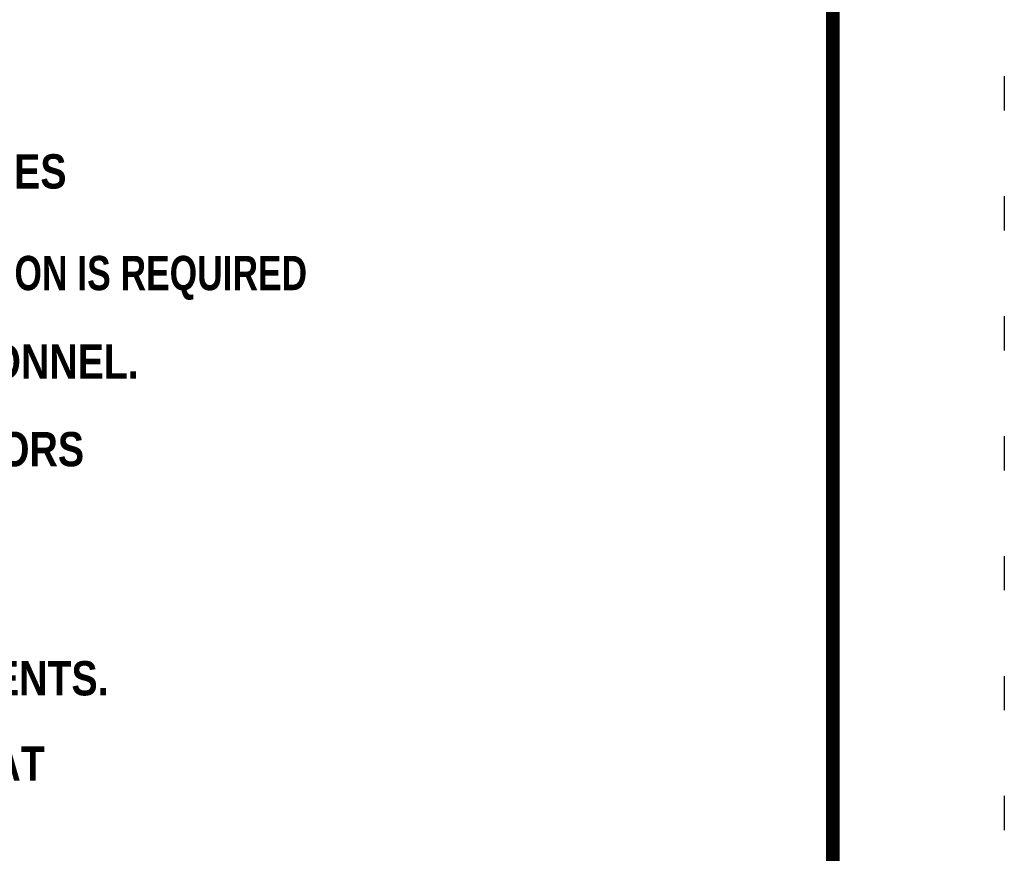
# Model space of a CAD drawing. Header units: feet. Extents: x -13.5 to -5, y 115.2 to 126.2.
# Tile 210 of 211: x -7.8 to -5, y 117.6 to 120. Entities that reach past the tile are written whole.
import ezdxf

# ---------------------------------------------------------------- set-up
doc = ezdxf.new("R2010")
doc.units = ezdxf.units.FT
doc.header["$MEASUREMENT"] = 0
doc.linetypes.add('DOT2', pattern=[0.125, 0, -0.125])
doc.layers.add('BORDER', color=7, linetype='CONTINUOUS')
doc.layers.add('WATERLINE-NOTES', color=7, linetype='CONTINUOUS')
doc.layers.add('DEFPOINT', color=7, linetype='CONTINUOUS', plot=False)
doc.styles.add('TECHNICAL', font='techb___.ttf', dxfattribs={"height": 0.1})

msp = doc.modelspace()

# ---------------------------------------------------------------- linework, layer by layer
at = {"layer": 'BORDER', "const_width": 0.04}
msp.add_lwpolyline([(-12.9529, 115.6678), (-12.9529, 125.6678), (-5.4529, 125.6678), (-5.4529, 115.6678)], close=True, dxfattribs=at)
at = {"layer": 'DEFPOINT', "linetype": 'DOT2', "ltscale": 2}
msp.add_lwpolyline([(-13.4529, 115.1678), (-13.4529, 126.1678), (-4.9529, 126.1678), (-4.9529, 115.1678)], close=True, dxfattribs=at)

# ---------------------------------------------------------------- texts
at = {"layer": 'WATERLINE-NOTES', "style": 'TECHNICAL'}
for s, p in [('18. THE CONTRACTOR WILL SCHEDULE WITH THE DISTRICT APPROXIMATE TIMES', (-12.3263, 119.5403)), ('FOR THE INSPECTION OF LINES, FITTINGS & ETC., PRIOR TO BACKFILLING.', (-12.0832, 119.3918)), ('19. EXISTING MAINLINE VALVES WILL ONLY BE OPERATED BY DISTRICT PERSONNEL. ', (-12.3263, 118.9852)), ('20. A MINIMUM OF 24 HOURS NOTICE FOR ANY INSTALLATIONS BY CONTRACTORS', (-12.3263, 118.7298)), ('THAT MAY DISRUPT WATER SERVICE TO EXISTING WATER CUSTOMERS.', (-12.0832, 118.5863)), ('21. ALL SERVICE CONNECTIONS INSTALLED WILL BE STAKED AT THE TIME OF ', (-12.3263, 118.2047)), ('CONSTRUCTION WITH IRON "TEE BAR STAKES" PER DISTRICT REQUIREMENTS.', (-12.0832, 118.0612)), ('22. CHANGES IN GRADE AND ALIGNMENT TO BE OBTAINED BY DEFLECTIONS AT', (-12.3263, 117.8122))]:
    msp.add_text(s, height=0.1, dxfattribs=at).set_placement(p)
at = {"layer": 'WATERLINE-NOTES', "style": 'TECHNICAL', "width": 0.9}
msp.add_text('THE COUNTY SHALL BE GIVEN A MINIMUM 48 HOURS OF NOTICE WHEN A INSPECTION IS REQUIRED', height=0.1, dxfattribs=at).set_placement((-12.0832, 119.2437))

doc.saveas('drawing.dxf')
